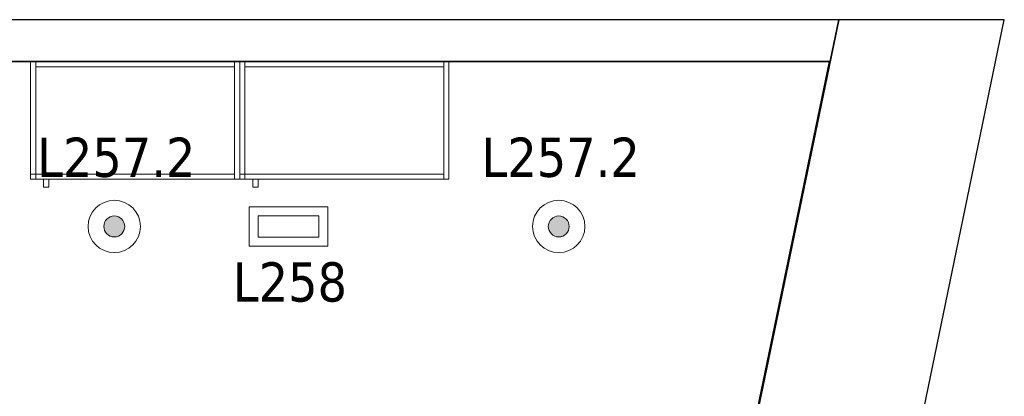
# Model space of a CAD drawing. Header units: metres. Extents: x 397.7 to 427.5, y 12.7 to 28.4.
# Tile 145 of 145: x 423.7 to 427.5, y 26.8 to 28.2. Entities that reach past the tile are written whole.
import ezdxf

# ---------------------------------------------------------------- set-up
doc = ezdxf.new("R2010")
doc.units = ezdxf.units.M
doc.layers.add('01_SUELOS', color=7, linetype='Continuous', lineweight=25, true_color=0x007f00)
for name, color, linetype, lineweight in [('02_MOBILIARIO', 7, 'Continuous', 18), ('A-DETL-GENF-OTLN', 7, 'Continuous', 18), ('A-WALL-____-MCUT', 7, 'Continuous', 25), ('A-WALL-____-OTLN', 7, 'Continuous', 25), ('E-LITE-____-IDEN', 7, 'Continuous', 30), ('E-LITE-EQPM-IDEN', 7, 'Continuous', 30), ('Mobiliario', 7, 'Continuous', 18)]:
    doc.layers.add(name, color=color, linetype=linetype, lineweight=lineweight)
doc.styles.add('Tahoma_4', font='tahoma.ttf', dxfattribs={"height": 0.15})

# ---------------------------------------------------------------- blocks, each defined once
blk = doc.blocks.new('Family - LONDR55-XX_ZZ-ARQ-CAA-M3D-Londres55-152793-05_ENLLUMENAT_P2')
at = {"layer": '01_SUELOS', "color": 9, "true_color": 0xaad4aa}
for p, q in [((28.5137, 14.9476), (23.2098, 14.9476)), ((23.2098, 14.9476), (28.5137, 14.9476)), ((25.4191, 0), (28.5137, 14.9476)), ((28.5137, 14.9476), (25.4191, 0))]:
    blk.add_line(p, q, dxfattribs=at)
blk = doc.blocks.new('Family - Evans P2-153127-05_ENLLUMENAT_P2')
at = {"layer": 'A-WALL-____-MCUT', "color": 253, "true_color": 0xaaaaaa}
for p, q in [((0.0332, 0.16), (0, 0)), ((25.5877, 0.16), (0.0332, 0.16)), ((0, 0), (25.556, 0))]:
    blk.add_line(p, q, dxfattribs=at)
at = {"layer": 'A-WALL-____-OTLN', "color": 253, "true_color": 0xaaaaaa}
for p, q in [((0.0332, 0.16), (0, 0)), ((25.5877, 0.16), (0.0332, 0.16)), ((0, 0), (25.556, 0))]:
    blk.add_line(p, q, dxfattribs=at)
at = {"layer": 'A-WALL-____-OTLN', "color": 253, "lineweight": 18, "true_color": 0xaaaaaa}
blk.add_line((0, 0), (25.556, 0), dxfattribs=at)
blk = doc.blocks.new('Family - Façana sur-est P2-153170-05_ENLLUMENAT_P2')
at = {"layer": 'A-WALL-____-MCUT', "color": 253, "true_color": 0xaaaaaa}
for p, q in [((15.5857, 0.62), (14.1151, 0.62)), ((15.7141, 0), (15.5857, 0.62)), ((14.1151, 0), (15.7141, 0))]:
    blk.add_line(p, q, dxfattribs=at)
at = {"layer": 'A-WALL-____-OTLN', "color": 253, "true_color": 0xaaaaaa}
for p, q in [((15.5857, 0.62), (-0.1285, 0.62)), ((15.7141, 0), (15.5857, 0.62)), ((0, 0), (15.7141, 0))]:
    blk.add_line(p, q, dxfattribs=at)
at = {"layer": 'A-WALL-____-OTLN', "color": 253, "lineweight": 18, "true_color": 0xaaaaaa}
blk.add_line((0, 0), (15.7141, 0), dxfattribs=at)
blk = doc.blocks.new('Family - Armai 80x45_P2-153218-05_ENLLUMENAT_P2')
at = {"layer": '02_MOBILIARIO', "color": 253, "true_color": 0xaaaaaa}
for p, q in [((0, 0.48), (0.8, 0.48)), ((0.8, 0.48), (0, 0.48)), ((0, 0.03), (0, 0.48)), ((0, 0.48), (0, 0.03)), ((0, 0.03), (0, 0.48)), ((0, 0.48), (0.02, 0.48)), ((0.02, 0.48), (0.02, 0.03)), ((0.02, 0.48), (0.78, 0.48)), ((0.02, 0.46), (0.02, 0.48)), ((0.78, 0.46), (0.02, 0.46)), ((0.78, 0.03), (0.78, 0.48)), ((0.78, 0.48), (0.8, 0.48)), ((0.78, 0.46), (0.78, 0.48)), ((0.8, 0.48), (0.8, 0.03)), ((0.8, 0.48), (0.8, 0.03)), ((0.8, 0.03), (0.8, 0.48)), ((0, 0.05), (0, 0.03)), ((0, 0.05), (0.02, 0.05)), ((0, 0.05), (0.78, 0.05)), ((0, 0.03), (0, 0.05)), ((0.02, 0.05), (0.02, 0.03)), ((0.78, 0.03), (0.78, 0.05)), ((0.02, 0.03), (0, 0.03)), ((0.8, 0.03), (0, 0.03)), ((0, 0.03), (0.8, 0.03)), ((0, 0.03), (0.02, 0.03)), ((0.78, 0.03), (0, 0.03)), ((0.05, 0.03), (0.07, 0.03)), ((0.05, 0), (0.05, 0.03)), ((0.05, 0), (0.05, 0.03)), ((0.07, 0.03), (0.05, 0.03)), ((0.07, 0.03), (0.07, 0)), ((0.07, 0), (0.07, 0.03)), ((0.78, 0.03), (0.8, 0.03)), ((0.07, 0), (0.05, 0)), ((0.05, 0), (0.07, 0))]:
    blk.add_line(p, q, dxfattribs=at)
at = {"layer": 'Mobiliario', "color": 253, "true_color": 0xaaaaaa}
for p, q in [((0.02, 0.48), (0, 0.48)), ((0, 0.48), (0, 0.03)), ((0.02, 0.03), (0.02, 0.48)), ((0.78, 0.48), (0.02, 0.48)), ((0.02, 0.48), (0.02, 0.46)), ((0.02, 0.46), (0.78, 0.46)), ((0.8, 0.48), (0.78, 0.48)), ((0.78, 0.48), (0.78, 0.03)), ((0.78, 0.46), (0.78, 0.48)), ((0.8, 0.03), (0.8, 0.48)), ((0, 0.05), (0, 0.03)), ((0.02, 0.05), (0, 0.05)), ((0.78, 0.05), (0, 0.05)), ((0, 0.05), (0, 0.03)), ((0.02, 0.03), (0.02, 0.05)), ((0.78, 0.03), (0.78, 0.05)), ((0, 0.03), (0.02, 0.03)), ((0, 0.03), (0.02, 0.03)), ((0, 0.03), (0.78, 0.03)), ((0.78, 0.03), (0.8, 0.03))]:
    blk.add_line(p, q, dxfattribs=at)
blk = doc.blocks.new('Family - Armai 80x45_P2-153227-05_ENLLUMENAT_P2')
at = {"layer": '02_MOBILIARIO', "color": 253, "true_color": 0xaaaaaa}
for p, q in [((0, 0.48), (0.8, 0.48)), ((0.8, 0.48), (0, 0.48)), ((0, 0.03), (0, 0.48)), ((0, 0.48), (0, 0.03)), ((0, 0.03), (0, 0.48)), ((0, 0.48), (0.02, 0.48)), ((0.02, 0.48), (0.78, 0.48)), ((0.02, 0.46), (0.02, 0.48)), ((0.02, 0.48), (0.02, 0.03)), ((0.78, 0.46), (0.02, 0.46)), ((0.78, 0.03), (0.78, 0.48)), ((0.78, 0.48), (0.8, 0.48)), ((0.78, 0.46), (0.78, 0.48)), ((0.8, 0.48), (0.8, 0.03)), ((0.8, 0.48), (0.8, 0.03)), ((0.8, 0.03), (0.8, 0.48)), ((0, 0.05), (0, 0.03)), ((0, 0.05), (0.02, 0.05)), ((0, 0.05), (0.78, 0.05)), ((0, 0.03), (0, 0.05)), ((0.02, 0.05), (0.02, 0.03)), ((0.78, 0.03), (0.78, 0.05)), ((0.02, 0.03), (0, 0.03)), ((0.78, 0.03), (0, 0.03)), ((0.8, 0.03), (0, 0.03)), ((0, 0.03), (0.8, 0.03)), ((0, 0.03), (0.02, 0.03)), ((0.05, 0.03), (0.07, 0.03)), ((0.05, 0), (0.05, 0.03)), ((0.05, 0), (0.05, 0.03)), ((0.07, 0.03), (0.05, 0.03)), ((0.07, 0.03), (0.07, 0)), ((0.07, 0), (0.07, 0.03)), ((0.78, 0.03), (0.8, 0.03)), ((0.07, 0), (0.05, 0)), ((0.05, 0), (0.07, 0))]:
    blk.add_line(p, q, dxfattribs=at)
at = {"layer": 'Mobiliario', "color": 253, "true_color": 0xaaaaaa}
for p, q in [((0.02, 0.48), (0, 0.48)), ((0, 0.48), (0, 0.03)), ((0.78, 0.48), (0.02, 0.48)), ((0.02, 0.48), (0.02, 0.46)), ((0.02, 0.03), (0.02, 0.48)), ((0.02, 0.46), (0.78, 0.46)), ((0.8, 0.48), (0.78, 0.48)), ((0.78, 0.48), (0.78, 0.03)), ((0.78, 0.46), (0.78, 0.48)), ((0.8, 0.03), (0.8, 0.48)), ((0, 0.05), (0, 0.03)), ((0.02, 0.05), (0, 0.05)), ((0.78, 0.05), (0, 0.05)), ((0, 0.05), (0, 0.03)), ((0.02, 0.03), (0.02, 0.05)), ((0.78, 0.03), (0.78, 0.05)), ((0, 0.03), (0.02, 0.03)), ((0, 0.03), (0.78, 0.03)), ((0, 0.03), (0.02, 0.03)), ((0.78, 0.03), (0.8, 0.03))]:
    blk.add_line(p, q, dxfattribs=at)
blk = doc.blocks.new('LONDR55-XX_ZZ-ARQ-CAA-M3D-Londres55_ifc-1-05_ENLLUMENAT_P2')
at = {"layer": '01_SUELOS', "color": 253, "lineweight": 18, "true_color": 0xaaaaaa}
blk.add_blockref('Family - LONDR55-XX_ZZ-ARQ-CAA-M3D-Londres55-152793-05_ENLLUMENAT_P2', (398.2971, 13.1206), dxfattribs=at)
at = {"layer": '02_MOBILIARIO', "color": 253, "lineweight": 18, "true_color": 0xaaaaaa}
for name, p in [('Family - Armai 80x45_P2-153227-05_ENLLUMENAT_P2', (423.7552, 27.5882)), ('Family - Armai 80x45_P2-153218-05_ENLLUMENAT_P2', (424.5553, 27.5882))]:
    blk.add_blockref(name, p, dxfattribs=at)
at = {"layer": 'A-WALL-____-OTLN', "color": 253, "lineweight": 18, "true_color": 0xaaaaaa}
for name, p, rotation in [('Family - Façana sur-est P2-153170-05_ENLLUMENAT_P2', (424.2907, 12.8406), 78.29179146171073), ('Family - Evans P2-153127-05_ENLLUMENAT_P2', (426.8464, 28.2282), 180)]:
    blk.add_blockref(name, p, dxfattribs=dict(at, rotation=rotation))
blk = doc.blocks.new('ZYR_06_02_02 Down Superficie - L 03 D-V2-05_ENLLUMENAT_P2')
at = {"layer": 'A-DETL-GENF-OTLN', "true_color": 0x00c400}
blk.add_hatch(color=92, dxfattribs=at).paths.add_polyline_path([(0, -0.04), (0.0104, -0.0386), (0.02, -0.0346), (0.0283, -0.0283), (0.0346, -0.02), (0.0386, -0.0104), (0.04, 0), (0.0386, 0.0104), (0.0346, 0.02), (0.0283, 0.0283), (0.02, 0.0346), (0.0104, 0.0386), (0, 0.04), (-0.0104, 0.0386), (-0.02, 0.0346), (-0.0283, 0.0283), (-0.0346, 0.02), (-0.0386, 0.0104), (-0.04, 0), (-0.0386, -0.0104), (-0.0346, -0.02), (-0.0283, -0.0283), (-0.02, -0.0346), (-0.0104, -0.0386)])
at = {"layer": 'A-DETL-GENF-OTLN', "color": 92, "true_color": 0x00c400}
for radius in [0.1, 0.04]:
    blk.add_circle((0, 0), radius, dxfattribs=at)
for start, end in [(360, 180), (180, 360)]:
    blk.add_arc((0, 0), 0.04, start, end, dxfattribs=at)
blk = doc.blocks.new('ZYR_06_03 Emer Sostre Rect - 01 Emergencia Superficie 01-829055-05_ENLLUMENAT_P2')
at = {"layer": 'A-DETL-GENF-OTLN', "color": 6, "true_color": 0xff00ff}
for p, q in [((-0.15, 0.075), (0.15, 0.075)), ((-0.15, -0.075), (-0.15, 0.075)), ((-0.1157, 0.0407), (0.1157, 0.0407)), ((-0.1157, -0.0407), (-0.1157, 0.0407)), ((0.1157, 0.0407), (0.1157, -0.0407)), ((0.15, 0.075), (0.15, -0.075)), ((0.15, -0.075), (-0.15, -0.075)), ((0.1157, -0.0407), (-0.1157, -0.0407))]:
    blk.add_line(p, q, dxfattribs=at)

msp = doc.modelspace()

# ---------------------------------------------------------------- block references
at = {"lineweight": 5}
msp.add_blockref('LONDR55-XX_ZZ-ARQ-CAA-M3D-Londres55_ifc-1-05_ENLLUMENAT_P2', (0, 0), dxfattribs=at)
at = {"layer": 'A-DETL-GENF-OTLN', "color": 92, "true_color": 0x00c400}
for p in [(424.0753, 27.438), (425.7753, 27.438)]:
    msp.add_blockref('ZYR_06_02_02 Down Superficie - L 03 D-V2-05_ENLLUMENAT_P2', p, dxfattribs=at)
at = {"layer": 'A-DETL-GENF-OTLN', "color": 6, "true_color": 0xff00ff}
msp.add_blockref('ZYR_06_03 Emer Sostre Rect - 01 Emergencia Superficie 01-829055-05_ENLLUMENAT_P2', (424.7418, 27.438), dxfattribs=at)

# ---------------------------------------------------------------- texts
at = {"layer": 'E-LITE-EQPM-IDEN', "char_height": 0.15, "width": 0.721519, "attachment_point": 1, "style": 'Tahoma_4'}
for insert in [(423.7803, 27.7775), (425.4803, 27.7775)]:
    msp.add_mtext('L257.2', dxfattribs=dict(at, insert=insert))

# ---------------------------------------------------------------- next in the draw order: texts
at = {"layer": 'E-LITE-____-IDEN', "insert": (424.5291, 27.3009), "char_height": 0.15, "width": 0.517088, "attachment_point": 1, "style": 'Tahoma_4', "bg_fill": 3, "box_fill_scale": 1.25, "bg_fill_color": 256, "bg_fill_true_color": 13158600, "bg_fill_transparency": 0}
msp.add_mtext('L258', dxfattribs=at)

doc.saveas('drawing.dxf')
